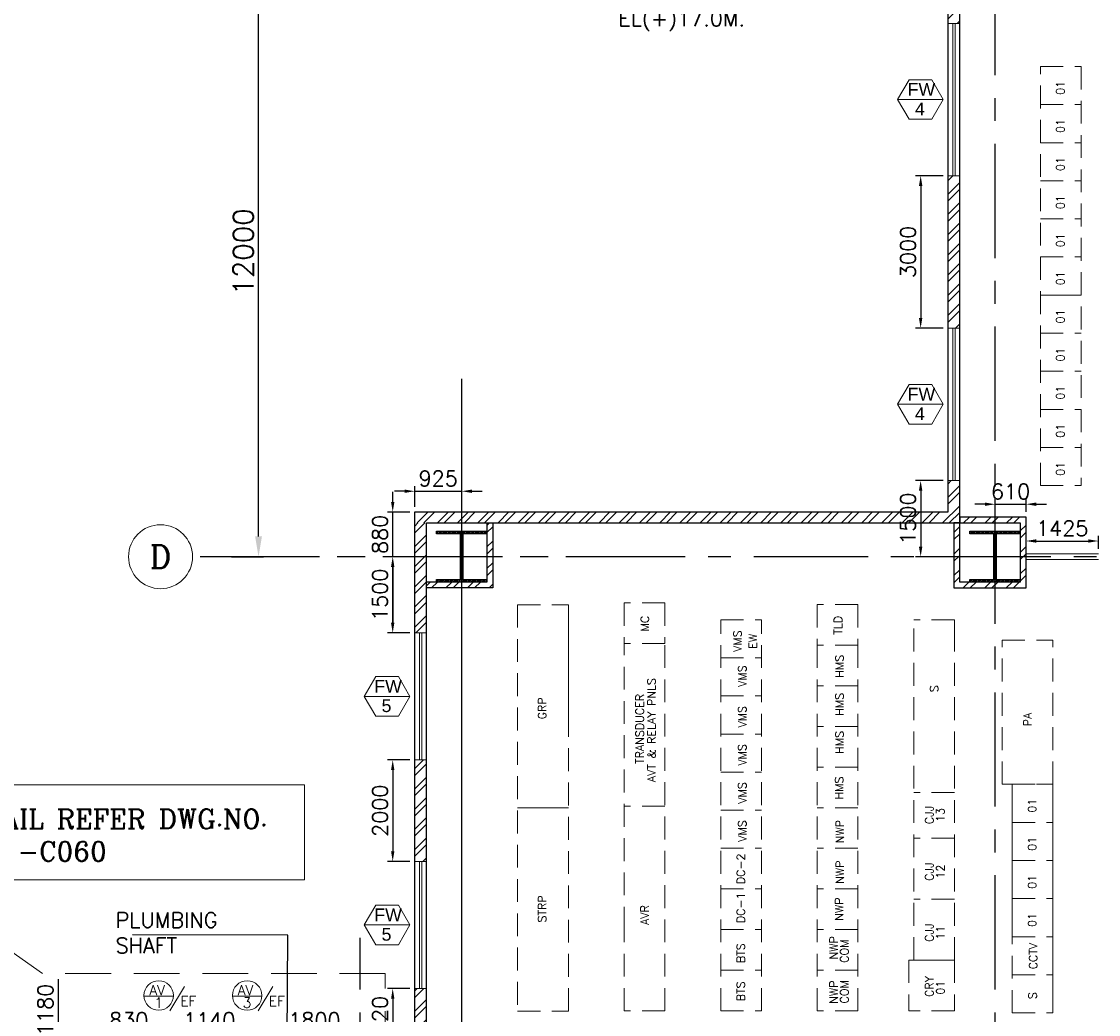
# Model space of a CAD drawing. Header units: inches. Extents: x 0 to 1564127, y -23460 to 23144100.
# Tile 120 of 215: x 519047 to 540249, y 139714 to 159261. Entities that reach past the tile are written whole.
import ezdxf
from ezdxf.enums import TextEntityAlignment as Align

# ---------------------------------------------------------------- set-up
doc = ezdxf.new("R2010")
doc.units = ezdxf.units.IN
doc.header["$LTSCALE"] = 1800
doc.header["$MEASUREMENT"] = 0
for name, pattern in [('CENTER', [2, 1.25, -0.25, 0.25, -0.25]), ('DASHED', [0.75, 0.5, -0.25]), ('HIDDEN', [0.375, 0.25, -0.125])]:
    doc.linetypes.add(name, pattern=pattern)
doc.layers.get('0').update_dxf_attribs({"color": 253, "lineweight": 9})
for name, color, linetype, lineweight in [('0a', 7, 'Continuous', 9), ('2CON', 1, 'Continuous', 13), ('A-DOOR', 31, 'Continuous', 9), ('A-DOOR TAG', 3, 'Continuous', 15), ('A-WIN TAG', 3, 'Continuous', 13), ('A-WIN TAG TEXT', 3, 'Continuous', 13), ('CL', 8, 'CENTER', 15), ('dimension line', 4, 'Continuous', 13), ('LAYOUT', 8, 'Continuous', 9), ('PARTITION WALL', 4, 'Continuous', 9), ('PNL', 8, 'HIDDEN', 9), ('WALL HATCH', 251, 'Continuous', 13), ('WINDOW', 3, 'Continuous', 13)]:
    doc.layers.add(name, color=color, linetype=linetype, lineweight=lineweight)
for name, color, linetype in [('1', 7, 'Continuous'), ('CEN', 2, 'CENTER'), ('COL', 1, 'Continuous'), ('DIM', 4, 'Continuous'), ('GRID', 251, 'CENTER'), ('PNLT', 8, 'Continuous'), ('TEXT', 3, 'Continuous'), ('WALL', 6, 'Continuous')]:
    doc.layers.add(name, color=color, linetype=linetype)
doc.styles.add('COMPLEX', font='complex')
doc.styles.add('ROAMNS', font='ROMANS.shx')
doc.styles.add('ROMANC', font='ROMANC.SHX')
doc.styles.add('ROMANS', font='romans.shx')
doc.styles.get("Standard").update_dxf_attribs({"font": 'arial.ttf'})
doc.dimstyles.new('DIM INT 1', dxfattribs={"dimtxt": 300, "dimasz": 200, "dimexe": 100, "dimexo": 100, "dimgap": 100, "dimtad": 1, "dimdec": 0, "dimzin": 13, "dimdsep": 46, "dimlunit": 5, "dimtxsty": 'ROAMNS', "dimblk1": 'CLOSEDBLANK', "dimcen": 0.09, "dimclrd": 9, "dimclre": 9, "dimclrt": 4, "dimadec": 0, "dimazin": 0, "dimtfac": 1, "dimtdec": 0, "dimtix": 1, "dimtmove": 2, "dimatfit": 3, "dimfxl": 1, "dimtolj": 1, "dimtzin": 13, "dimarcsym": 0})
doc.dimstyles.new('DIM100 x2', dxfattribs={"dimscale": 0, "dimtxt": 400, "dimasz": 400, "dimexe": 100, "dimexo": 100, "dimgap": 100, "dimtad": 1, "dimdec": 0, "dimzin": 13, "dimdsep": 46, "dimtxsty": 'ROMANS', "dimblk2": 'OBLIQUE', "dimcen": 100, "dimdle": 100, "dimclrd": 9, "dimclre": 9, "dimclrt": 4, "dimadec": 0, "dimazin": 0, "dimtfac": 1.1, "dimtdec": 0, "dimtix": 1, "dimtmove": 2, "dimatfit": 3, "dimfxl": 1, "dimtolj": 1, "dimtzin": 13, "dimarcsym": 0})

# ---------------------------------------------------------------- blocks, each defined once
blk = doc.blocks.new('*D178')
at = {"layer": 'Defpoints', "color": 0, "transparency": 16777216}
for p in [(523083, 160725), (523713, 160725), (523083, 148725)]:
    blk.add_point(p, dxfattribs=at)
at = {"layer": 'dimension line', "color": 9, "lineweight": -2, "transparency": 16777216}
for p, q in [((523183, 160725), (523813, 160725)), ((523713, 149125), (523713, 160325)), ((523183, 148725), (523813, 148725))]:
    blk.add_line(p, q, dxfattribs=at)
at = {"layer": 'dimension line', "color": 9, "transparency": 16777216}
for points in [[(523646, 160325), (523780, 160325), (523713, 160725)], [(523646, 149125), (523780, 149125), (523713, 148725)]]:
    blk.add_solid(points, dxfattribs=at)
at = {"layer": 'dimension line', "color": 4, "transparency": 16777216, "insert": (523413, 154725), "char_height": 400, "attachment_point": 5, "rotation": 90, "style": 'ROMANS'}
blk.add_mtext('\\A1;12000', dxfattribs=at)
blk = doc.blocks.new('_Oblique')
at = {"color": 0, "linetype": 'ByBlock', "lineweight": -2}
blk.add_line((-0.5, -0.5), (0.5, 0.5), dxfattribs=at)
blk = doc.blocks.new('D E F G-ROW COLUMN UNIT2')
at = {"layer": 'COL'}
h = blk.add_hatch(dxfattribs=at)
h.set_pattern_fill('ANSI31', color=256, scale=200, angle=180, style=0)
h.set_pattern_definition([(225, (-557328.912, -127499.994), (17.6776695, -17.6776695), [])])
h.paths.add_polyline_path([(495, 500), (0, 500), (0, 446), (22, 450), (495, 450)])
h.paths.add_polyline_path([(0, 500), (-495, 500), (-495, 450), (0, 450)])
h.paths.add_polyline_path([(0, 450), (-22, 450), (-22, 0), (0, 0)])
h.paths.add_polyline_path([(22, 450), (0, 450), (0, 0), (22, 0)])
h.paths.add_polyline_path([(0, 0), (-22, 0), (-22, -450), (0, -450)])
h.paths.add_polyline_path([(22, 0), (0, 0), (0, -450), (22, -450)])
h.paths.add_polyline_path([(0, -450), (0, -500), (-495, -500), (-495, -450)])
h.paths.add_polyline_path([(495, -450), (0, -450), (0, -500), (495, -500)])
at = {"layer": 'CEN'}
for p, q in [((0, -500), (0, 500)), ((192, 0), (-192, 0))]:
    blk.add_line(p, q, dxfattribs=at)
at = {"layer": 'COL'}
for points in [[(-495, 500), (495, 500), (495, 450), (-495, 450)], [(-22, 450), (22, 450), (22, -450), (-22, -450)], [(-495, -450), (495, -450), (495, -500), (-495, -500)]]:
    blk.add_lwpolyline(points, close=True, dxfattribs=at)
blk = doc.blocks.new('*D1082')
at = {"layer": 'A-DOOR', "color": 9, "lineweight": -2, "transparency": 16777216}
for p, q in [((526355, 149805), (526355, 150005)), ((526689, 149605), (526255, 149605)), ((526355, 148725), (526355, 149605)), ((526689, 148725), (526255, 148725)), ((526355, 148525), (526355, 148325))]:
    blk.add_line(p, q, dxfattribs=at)
at = {"layer": 'A-DOOR', "color": 9, "transparency": 16777216}
for points in [[(526322, 149805), (526388, 149805), (526355, 149605)], [(526322, 148525), (526388, 148525), (526355, 148725)]]:
    blk.add_solid(points, dxfattribs=at)
at = {"layer": 'Defpoints', "color": 0, "transparency": 16777216}
for p in [(526355, 149605), (526789, 149605), (526789, 148725)]:
    blk.add_point(p, dxfattribs=at)
at = {"layer": 'A-DOOR', "color": 4, "transparency": 16777216, "insert": (526105, 149165), "char_height": 300, "attachment_point": 5, "rotation": 90, "style": 'ROAMNS'}
blk.add_mtext('\\A1;880', dxfattribs=at)
blk = doc.blocks.new('_ClosedBlank')
at = {"color": 0, "linetype": 'ByBlock', "lineweight": -2}
for p, q in [((-1, 0.17), (0, 0)), ((-1, 0.17), (-1, -0.17)), ((0, 0), (-1, -0.17))]:
    blk.add_line(p, q, dxfattribs=at)
blk = doc.blocks.new('*D1085')
at = {"layer": 'A-DOOR', "color": 9, "lineweight": -2, "transparency": 16777216}
for p, q in [((526789, 149705), (526789, 150114)), ((527714, 150000), (527714, 150114)), ((526589, 150014), (526389, 150014)), ((526789, 150014), (527714, 150014)), ((527914, 150014), (528114, 150014))]:
    blk.add_line(p, q, dxfattribs=at)
at = {"layer": 'A-DOOR', "color": 9, "transparency": 16777216}
for points in [[(526589, 150047), (526589, 149981), (526789, 150014)], [(527914, 150047), (527914, 149981), (527714, 150014)]]:
    blk.add_solid(points, dxfattribs=at)
at = {"layer": 'Defpoints', "color": 0, "transparency": 16777216}
for p in [(527714, 150014), (527714, 149900), (526789, 149605)]:
    blk.add_point(p, dxfattribs=at)
at = {"layer": 'A-DOOR', "color": 4, "transparency": 16777216, "insert": (527251, 150264), "char_height": 300, "attachment_point": 5, "style": 'ROAMNS'}
blk.add_mtext('\\A1;925', dxfattribs=at)
blk = doc.blocks.new('CCR 412')
at = {"layer": 'LAYOUT'}
for p, q in [((10838, 6519), (10838, 3519)), ((11638, 6519), (11638, 3519)), ((2100, 6054), (1100, 6054)), ((1100, 6054), (1100, 6054)), ((11638, 3519), (11638, 2019))]:
    blk.add_line(p, q, dxfattribs=at)
at = {"layer": 'PNL'}
for p, q in [((11393, 12400), (11393, 20650)), ((11393, 20650), (12193, 20650)), ((12193, 20650), (12193, 12400)), ((11393, 19900), (12193, 19900)), ((11393, 19150), (12193, 19150)), ((11393, 18400), (12193, 18400)), ((11393, 17650), (12193, 17650)), ((11393, 16900), (12193, 16900)), ((11393, 16150), (12193, 16150)), ((12193, 16150), (11593, 16150)), ((11393, 15400), (12193, 15400)), ((11393, 14650), (12193, 14650)), ((11393, 13900), (12193, 13900)), ((11393, 13150), (12193, 13150)), ((11393, 12400), (12193, 12400)), ((1100, 10054), (1100, 2054)), ((1100, 10054), (2100, 10054)), ((2100, 7904), (2100, 10054)), ((2100, 2054), (2100, 10054)), ((4000, 10090), (3200, 10090)), ((3200, 10090), (3200, 9290)), ((4000, 10090), (4000, 9290)), ((7800, 10059), (7000, 10059)), ((7000, 10059), (7000, 9259)), ((7800, 10059), (7800, 9259)), ((5100, 2059), (5100, 9759)), ((5100, 9759), (5900, 9759)), ((5900, 2059), (5900, 9759)), ((9700, 9759), (8900, 9759)), ((8900, 3059), (8900, 9759)), ((9700, 9759), (9700, 9109)), ((9700, 3059), (9700, 9759)), ((10638, 9359), (11638, 9359)), ((10638, 6519), (10638, 9359)), ((11638, 6519), (11638, 9359)), ((3200, 3659), (3200, 9290)), ((4000, 9290), (3200, 9290)), ((4000, 9290), (3200, 9290)), ((4000, 2059), (4000, 9290)), ((7800, 9259), (7000, 9259)), ((7000, 9259), (7000, 6909)), ((7800, 9259), (7800, 6909)), ((5100, 9009), (5900, 9009)), ((7800, 8459), (7000, 8459)), ((5100, 8259), (5900, 8259)), ((7800, 7659), (7000, 7659)), ((5100, 7509), (5900, 7509)), ((7000, 2059), (7000, 6909)), ((7800, 6859), (7000, 6859)), ((7800, 2059), (7800, 6909)), ((5100, 6759), (5900, 6759)), ((10638, 6519), (11638, 6519)), ((10838, 6519), (11638, 6519)), ((9700, 6359), (8900, 6359)), ((4000, 6090), (3200, 6090)), ((5100, 6009), (5900, 6009)), ((7800, 6059), (7000, 6059)), ((10838, 5769), (11638, 5769)), ((9700, 5459), (8900, 5459)), ((5100, 5259), (5900, 5259)), ((7800, 5259), (7000, 5259)), ((10838, 5019), (11638, 5019)), ((5100, 4459), (5900, 4459)), ((7800, 4459), (7000, 4459)), ((9700, 4259), (8900, 4259)), ((10838, 4269), (11638, 4269)), ((3200, 2059), (3200, 3659)), ((5100, 3659), (5900, 3659)), ((7800, 3659), (7000, 3659)), ((10838, 2019), (10838, 3519)), ((10838, 3519), (11638, 3519)), ((10838, 3519), (11638, 3519)), ((8800, 3059), (8800, 2059)), ((9700, 3059), (8800, 3059)), ((9700, 3059), (8900, 3059)), ((8900, 3059), (9700, 3059)), ((9700, 3059), (8900, 3059)), ((9700, 3059), (9700, 2059)), ((5100, 2859), (5900, 2859)), ((7800, 2859), (7000, 2859)), ((10838, 2769), (11638, 2769)), ((1100, 2054), (2100, 2054)), ((4000, 2059), (3200, 2059)), ((5100, 2059), (5900, 2059)), ((7800, 2059), (7000, 2059)), ((9700, 2059), (8800, 2059)), ((10838, 2019), (11638, 2019))]:
    blk.add_line(p, q, dxfattribs=at)
at = {"layer": 'PNL', "style": 'ROMANS'}
for p in [(11865, 20092), (11865, 19342), (11865, 18592), (11865, 17842), (11865, 17092), (11865, 16342), (11865, 15592), (11865, 14842), (11865, 14092), (11865, 13342), (11865, 12592), (11310, 5961), (11310, 5211), (11310, 4461), (11310, 3711)]:
    blk.add_text('01', height=160, rotation=90, dxfattribs=at).set_placement(p)
at = {"layer": 'PNLT', "style": 'ROMANS'}
for s, p in [('MC', (3686, 9529)), ('S', (9382, 8332)), ('PA', (11220, 7661)), ('CJJ', (9286, 5733)), ('13', (9503, 5779)), ('NWP', (7523, 5358)), ('NWP', (7523, 4558)), ('CJJ', (9286, 4618)), ('12', (9503, 4664)), ('NWP', (7511, 3833)), ('CJJ', (9286, 3418)), ('11', (9503, 3464)), ('NWP', (7403, 3069)), ('COM', (7613, 3005)), ('CCTV', (11329, 2876)), ('NWP', (7403, 2197)), ('COM', (7613, 2205)), ('CRY', (9286, 2333)), ('01', (9503, 2379)), ('S', (11320, 2289))]:
    blk.add_text(s, height=160, rotation=90, dxfattribs=at).set_placement(p)
at = {"layer": 'PNLT', "char_height": 160, "rotation": 90, "style": 'ROMANS'}
for s, insert, width, attachment_point in [('TLD', (7488, 9464), 511.88, 7), ('VMS', (5349, 9124), 511.88, 1), ('EW', (5651, 9188), 511.88, 1), ('HMS', (7358, 8617), 511.88, 1), ('VMS', (5444, 8436), 511.88, 1), ('TRANSDUCER', (3584, 6920), 511.88, 7), ('AVT & RELAY PNLS', (3817, 6560), 2665.9, 7), ('HMS', (7358, 7867), 511.88, 1), ('\\pt320;GRP ', (1502, 7799), 511.88, 1), ('VMS', (5444, 7636), 511.88, 1), ('HMS', (7358, 7117), 511.88, 1), ('VMS', (5444, 6886), 511.88, 1), ('HMS', (7350, 6219), 511.88, 1), ('VMS', (5444, 6136), 511.88, 1), ('VMS', (5444, 5386), 511.88, 1), ('DC-2', (5413, 4552), 511.88, 1), ('\\pt320;STRP ', (1502, 3799), 511.88, 1), ('DC-1', (5413, 3786), 511.88, 1), ('AVR', (3682, 3750), 511.88, 7), ('BTS', (5413, 2998), 511.88, 1), ('BTS', (5413, 2248), 511.88, 1)]:
    blk.add_mtext(s, dxfattribs=dict(at, insert=insert, width=width, attachment_point=attachment_point))
blk = doc.blocks.new('*D1129')
at = {"layer": 'A-DOOR', "color": 9, "lineweight": -2, "transparency": 16777216}
for p, q in [((537189, 156225), (536649, 156225)), ((536749, 156025), (536749, 153425)), ((537189, 153225), (536649, 153225))]:
    blk.add_line(p, q, dxfattribs=at)
at = {"layer": 'A-DOOR', "color": 9, "transparency": 16777216}
for points in [[(536715, 156025), (536782, 156025), (536749, 156225)], [(536715, 153425), (536782, 153425), (536749, 153225)]]:
    blk.add_solid(points, dxfattribs=at)
at = {"layer": 'Defpoints', "color": 0, "transparency": 16777216}
for p in [(537289, 156225), (536749, 153225), (537289, 153225)]:
    blk.add_point(p, dxfattribs=at)
at = {"layer": 'A-DOOR', "color": 4, "transparency": 16777216, "insert": (536499, 154725), "char_height": 300, "attachment_point": 5, "rotation": 90, "style": 'ROAMNS'}
blk.add_mtext('\\A1;3000', dxfattribs=at)
blk = doc.blocks.new('*D1130')
at = {"layer": 'A-DOOR', "color": 9, "lineweight": -2, "transparency": 16777216}
for p, q in [((537189, 150225), (536649, 150225)), ((536749, 150025), (536749, 148925)), ((537367, 148725), (536649, 148725))]:
    blk.add_line(p, q, dxfattribs=at)
at = {"layer": 'A-DOOR', "color": 9, "transparency": 16777216}
for points in [[(536715, 150025), (536782, 150025), (536749, 150225)], [(536715, 148925), (536782, 148925), (536749, 148725)]]:
    blk.add_solid(points, dxfattribs=at)
at = {"layer": 'Defpoints', "color": 0, "transparency": 16777216}
for p in [(537289, 150225), (536749, 148725), (537467, 148725)]:
    blk.add_point(p, dxfattribs=at)
at = {"layer": 'A-DOOR', "color": 4, "transparency": 16777216, "insert": (536499, 149475), "char_height": 300, "attachment_point": 5, "rotation": 90, "style": 'ROAMNS'}
blk.add_mtext('\\A1;1500', dxfattribs=at)
blk = doc.blocks.new('*D1131')
at = {"layer": 'A-DOOR', "color": 9, "lineweight": -2, "transparency": 16777216}
for p, q in [((526355, 149805), (526355, 150005)), ((526689, 149605), (526255, 149605)), ((526355, 148725), (526355, 149605)), ((526689, 148725), (526255, 148725)), ((526355, 148525), (526355, 148325))]:
    blk.add_line(p, q, dxfattribs=at)
at = {"layer": 'A-DOOR', "color": 9, "transparency": 16777216}
for points in [[(526322, 149805), (526388, 149805), (526355, 149605)], [(526322, 148525), (526388, 148525), (526355, 148725)]]:
    blk.add_solid(points, dxfattribs=at)
at = {"layer": 'Defpoints', "color": 0, "transparency": 16777216}
for p in [(526355, 149605), (526789, 149605), (526789, 148725)]:
    blk.add_point(p, dxfattribs=at)
at = {"layer": 'A-DOOR', "color": 4, "transparency": 16777216, "insert": (526105, 149165), "char_height": 300, "attachment_point": 5, "rotation": 90, "style": 'ROAMNS'}
blk.add_mtext('\\A1;880', dxfattribs=at)
blk = doc.blocks.new('*D1132')
at = {"layer": 'A-DOOR', "color": 9, "lineweight": -2, "transparency": 16777216}
for p, q in [((526689, 148725), (526255, 148725)), ((526355, 147425), (526355, 148525)), ((526689, 147225), (526255, 147225))]:
    blk.add_line(p, q, dxfattribs=at)
at = {"layer": 'A-DOOR', "color": 9, "transparency": 16777216}
for points in [[(526322, 148525), (526388, 148525), (526355, 148725)], [(526322, 147425), (526388, 147425), (526355, 147225)]]:
    blk.add_solid(points, dxfattribs=at)
at = {"layer": 'Defpoints', "color": 0, "transparency": 16777216}
for p in [(526355, 148725), (526789, 148725), (526789, 147225)]:
    blk.add_point(p, dxfattribs=at)
at = {"layer": 'A-DOOR', "color": 4, "transparency": 16777216, "insert": (526105, 147975), "char_height": 300, "attachment_point": 5, "rotation": 90, "style": 'ROAMNS'}
blk.add_mtext('\\A1;1500', dxfattribs=at)
blk = doc.blocks.new('*D1133')
at = {"layer": 'A-DOOR', "color": 9, "lineweight": -2, "transparency": 16777216}
for p, q in [((526689, 148725), (526255, 148725)), ((526355, 148525), (526355, 147425)), ((526689, 147225), (526255, 147225))]:
    blk.add_line(p, q, dxfattribs=at)
at = {"layer": 'A-DOOR', "color": 9, "transparency": 16777216}
for points in [[(526322, 148525), (526388, 148525), (526355, 148725)], [(526322, 147425), (526388, 147425), (526355, 147225)]]:
    blk.add_solid(points, dxfattribs=at)
at = {"layer": 'Defpoints', "color": 0, "transparency": 16777216}
for p in [(526789, 148725), (526355, 147225), (526789, 147225)]:
    blk.add_point(p, dxfattribs=at)
at = {"layer": 'A-DOOR', "color": 4, "transparency": 16777216, "insert": (526105, 147975), "char_height": 300, "attachment_point": 5, "rotation": 90, "style": 'ROAMNS'}
blk.add_mtext('\\A1;1500', dxfattribs=at)
blk = doc.blocks.new('*D1134')
at = {"layer": 'A-DOOR', "color": 9, "lineweight": -2, "transparency": 16777216}
for p, q in [((526689, 144725), (526255, 144725)), ((526355, 144525), (526355, 142925)), ((526689, 142725), (526255, 142725))]:
    blk.add_line(p, q, dxfattribs=at)
at = {"layer": 'A-DOOR', "color": 9, "transparency": 16777216}
for points in [[(526322, 144525), (526388, 144525), (526355, 144725)], [(526322, 142925), (526388, 142925), (526355, 142725)]]:
    blk.add_solid(points, dxfattribs=at)
at = {"layer": 'Defpoints', "color": 0, "transparency": 16777216}
for p in [(526789, 144725), (526355, 142725), (526789, 142725)]:
    blk.add_point(p, dxfattribs=at)
at = {"layer": 'A-DOOR', "color": 4, "transparency": 16777216, "insert": (526105, 143725), "char_height": 300, "attachment_point": 5, "rotation": 90, "style": 'ROAMNS'}
blk.add_mtext('\\A1;2000', dxfattribs=at)
blk = doc.blocks.new('*D1135')
at = {"layer": 'A-DOOR', "color": 9, "lineweight": -2, "transparency": 16777216}
for p, q in [((526689, 140225), (526255, 140225)), ((526355, 140025), (526355, 139105)), ((526689, 138905), (526255, 138905))]:
    blk.add_line(p, q, dxfattribs=at)
at = {"layer": 'A-DOOR', "color": 9, "transparency": 16777216}
for points in [[(526322, 140025), (526388, 140025), (526355, 140225)], [(526322, 139105), (526388, 139105), (526355, 138905)]]:
    blk.add_solid(points, dxfattribs=at)
at = {"layer": 'Defpoints', "color": 0, "transparency": 16777216}
for p in [(526789, 140225), (526355, 138905), (526789, 138905)]:
    blk.add_point(p, dxfattribs=at)
at = {"layer": 'A-DOOR', "color": 4, "transparency": 16777216, "insert": (526105, 139565), "char_height": 300, "attachment_point": 5, "rotation": 90, "style": 'ROAMNS'}
blk.add_mtext('\\A1;1320', dxfattribs=at)
blk = doc.blocks.new('*D1141')
at = {"layer": 'A-DOOR', "color": 9, "lineweight": -2, "transparency": 16777216}
for p, q in [((526789, 149705), (526789, 150114)), ((527714, 150000), (527714, 150114)), ((526589, 150014), (526389, 150014)), ((526789, 150014), (527714, 150014)), ((527914, 150014), (528114, 150014))]:
    blk.add_line(p, q, dxfattribs=at)
at = {"layer": 'A-DOOR', "color": 9, "transparency": 16777216}
for points in [[(526589, 150047), (526589, 149981), (526789, 150014)], [(527914, 150047), (527914, 149981), (527714, 150014)]]:
    blk.add_solid(points, dxfattribs=at)
at = {"layer": 'Defpoints', "color": 0, "transparency": 16777216}
for p in [(527714, 150014), (527714, 149900), (526789, 149605)]:
    blk.add_point(p, dxfattribs=at)
at = {"layer": 'A-DOOR', "color": 4, "transparency": 16777216, "insert": (527251, 150264), "char_height": 300, "attachment_point": 5, "style": 'ROAMNS'}
blk.add_mtext('\\A1;925', dxfattribs=at)
blk = doc.blocks.new('*D1214')
at = {"layer": 'A-DOOR', "color": 9, "lineweight": -2, "transparency": 16777216}
for p, q in [((538014, 149758), (537814, 149758)), ((538214, 149606), (538214, 149858)), ((538214, 149758), (538824, 149758)), ((538824, 149606), (538824, 149858)), ((539024, 149758), (539224, 149758))]:
    blk.add_line(p, q, dxfattribs=at)
at = {"layer": 'A-DOOR', "color": 9, "transparency": 16777216}
for points in [[(538014, 149792), (538014, 149725), (538214, 149758)], [(539024, 149792), (539024, 149725), (538824, 149758)]]:
    blk.add_solid(points, dxfattribs=at)
at = {"layer": 'Defpoints', "color": 0, "transparency": 16777216}
for p in [(538824, 149758), (538214, 149506), (538824, 149506)]:
    blk.add_point(p, dxfattribs=at)
at = {"layer": 'A-DOOR', "color": 4, "transparency": 16777216, "insert": (538519, 150008), "char_height": 300, "attachment_point": 5, "style": 'ROAMNS'}
blk.add_mtext('\\A1;610', dxfattribs=at)
blk = doc.blocks.new('*D1215')
at = {"layer": 'A-DOOR', "color": 9, "lineweight": -2, "transparency": 16777216}
for p, q in [((538824, 148883), (538824, 149134)), ((540248, 148883), (540248, 149134)), ((539024, 149034), (540048, 149034))]:
    blk.add_line(p, q, dxfattribs=at)
at = {"layer": 'A-DOOR', "color": 9, "transparency": 16777216}
for points in [[(539024, 149068), (539024, 149001), (538824, 149034)], [(540048, 149068), (540048, 149001), (540248, 149034)]]:
    blk.add_solid(points, dxfattribs=at)
at = {"layer": 'Defpoints', "color": 0, "transparency": 16777216}
for p in [(540248, 149034), (538824, 148783), (540248, 148783)]:
    blk.add_point(p, dxfattribs=at)
at = {"layer": 'A-DOOR', "color": 4, "transparency": 16777216, "insert": (539536, 149284), "char_height": 300, "attachment_point": 5, "style": 'ROAMNS'}
blk.add_mtext('\\A1;1425', dxfattribs=at)
blk = doc.blocks.new('GRD')
at = {"layer": 'CL', "linetype": 'Continuous'}
blk.add_circle((0, 419.99985), 419.99985, dxfattribs=at)
at = {"layer": 'CL', "color": 4, "style": 'COMPLEX'}
blk.add_attdef('GRD', text='', height=300, dxfattribs=at).set_placement((0, 419.99985), align=Align.MIDDLE)
blk = doc.blocks.new('*D1604')
at = {"layer": 'Defpoints', "color": 0, "transparency": 16777216}
for p in [(519767, 138905), (520744, 138905), (520744, 137725)]:
    blk.add_point(p, dxfattribs=at)
at = {"layer": 'DIM', "color": 9, "lineweight": -2, "transparency": 16777216}
for p, q in [((519767, 140411), (519767, 138905)), ((520644, 138905), (519667, 138905)), ((519767, 137925), (519767, 138705)), ((520644, 137725), (519667, 137725))]:
    blk.add_line(p, q, dxfattribs=at)
at = {"layer": 'DIM', "color": 9, "transparency": 16777216}
for points in [[(519733, 138705), (519800, 138705), (519767, 138905)], [(519733, 137925), (519800, 137925), (519767, 137725)]]:
    blk.add_solid(points, dxfattribs=at)
at = {"layer": 'DIM', "color": 4, "transparency": 16777216, "insert": (519517, 139804), "char_height": 300, "attachment_point": 5, "rotation": 90, "style": 'ROAMNS'}
blk.add_mtext('\\A1;1180', dxfattribs=at)
blk = doc.blocks.new('*D1605')
at = {"layer": '1', "color": 9, "lineweight": -2, "transparency": 16777216}
for p, q in [((523914, 139005), (523914, 139451)), ((524114, 139351), (525514, 139351)), ((525714, 139005), (525714, 139451))]:
    blk.add_line(p, q, dxfattribs=at)
at = {"layer": '1', "color": 9, "transparency": 16777216}
for points in [[(524114, 139384), (524114, 139317), (523914, 139351)], [(525514, 139384), (525514, 139317), (525714, 139351)]]:
    blk.add_solid(points, dxfattribs=at)
at = {"layer": 'Defpoints', "color": 0, "transparency": 16777216}
for p in [(525714, 139351), (523914, 138905), (525714, 138905)]:
    blk.add_point(p, dxfattribs=at)
at = {"layer": '1', "color": 4, "transparency": 16777216, "insert": (524814, 139601), "char_height": 300, "attachment_point": 5, "style": 'ROAMNS'}
blk.add_mtext('\\A1;1800', dxfattribs=at)
blk = doc.blocks.new('*D1606')
at = {"layer": '1', "color": 9, "lineweight": -2, "transparency": 16777216}
for p, q in [((521974, 139351), (521774, 139351)), ((522174, 139005), (522174, 139451)), ((523314, 139351), (522174, 139351)), ((523314, 139005), (523314, 139451)), ((523514, 139351), (523714, 139351))]:
    blk.add_line(p, q, dxfattribs=at)
at = {"layer": '1', "color": 9, "transparency": 16777216}
for points in [[(521974, 139384), (521974, 139317), (522174, 139351)], [(523514, 139384), (523514, 139317), (523314, 139351)]]:
    blk.add_solid(points, dxfattribs=at)
at = {"layer": 'Defpoints', "color": 0, "transparency": 16777216}
for p in [(522174, 139351), (522174, 138905), (523314, 138905)]:
    blk.add_point(p, dxfattribs=at)
at = {"layer": '1', "color": 4, "transparency": 16777216, "insert": (522744, 139601), "char_height": 300, "attachment_point": 5, "style": 'ROAMNS'}
blk.add_mtext('\\A1;1140', dxfattribs=at)
blk = doc.blocks.new('*D1607')
at = {"layer": '1', "color": 9, "lineweight": -2, "transparency": 16777216}
for p, q in [((520544, 139351), (520344, 139351)), ((520744, 138775), (520744, 139451)), ((520744, 139351), (521574, 139351)), ((521574, 139005), (521574, 139451)), ((521774, 139351), (521974, 139351))]:
    blk.add_line(p, q, dxfattribs=at)
at = {"layer": '1', "color": 9, "transparency": 16777216}
for points in [[(520544, 139384), (520544, 139317), (520744, 139351)], [(521774, 139384), (521774, 139317), (521574, 139351)]]:
    blk.add_solid(points, dxfattribs=at)
at = {"layer": 'Defpoints', "color": 0, "transparency": 16777216}
for p in [(521574, 139351), (521574, 138905), (520744, 138675)]:
    blk.add_point(p, dxfattribs=at)
at = {"layer": '1', "color": 4, "transparency": 16777216, "insert": (521159, 139601), "char_height": 300, "attachment_point": 5, "style": 'ROAMNS'}
blk.add_mtext('\\A1;830', dxfattribs=at)

msp = doc.modelspace()

# ---------------------------------------------------------------- hatches: boundary and pattern name
at = {"layer": 'WALL HATCH'}
h = msp.add_hatch(dxfattribs=at)
h.set_pattern_fill('ANSI32', color=256, scale=750, style=0)
h.set_pattern_definition([(45, (0, 15), (-198.87378, 198.87378), []), (45, (132.58, 15), (-198.87378, 198.87378), [])])
h.paths.add_polyline_path([(559213.7, 181605.31), (548713.7, 181605.31), (548713.7, 181375.31), (559213.7, 181375.31)])
h.paths.add_polyline_path([(560138.7, 181605.31), (559213.7, 181605.31), (559213.7, 181375.31), (559908.7, 181375.31), (559908.7, 180740.31), (560138.7, 180740.31)])
h.paths.add_polyline_path([(538213.7, 181605.31), (537288.7, 181605.31), (537288.7, 180740.31), (537518.7, 180740.31), (537518.7, 181375.31), (538213.7, 181375.31)])
h.paths.add_polyline_path([(547963.7, 181605.31), (547963.7, 181375.31), (548713.7, 181375.31), (548713.7, 181605.31)])
h.paths.add_polyline_path([(546763.7, 181375.31), (546763.7, 181605.31), (538213.7, 181605.31), (538213.7, 181375.31)])
edge = h.paths.add_edge_path()
edge.add_line((559908.7, 167540.47), (559908.7, 160740.31))
edge.add_line((559908.7, 160740.31), (560138.7, 160740.31))
edge.add_line((560138.7, 160740.31), (560138.7, 161975.31))
edge.add_line((560138.7, 161975.31), (559908.7, 161975.31))
h.paths.add_polyline_path([(560138.7, 150225.31), (559908.7, 150225.31), (559908.7, 149375.31), (560138.7, 149375.31)])
h.paths.add_polyline_path([(559908.7, 159225.31), (560138.7, 159225.31), (560138.7, 160740.31), (559908.7, 160740.31)])
h.paths.add_polyline_path([(560138.7, 156225.31), (559908.7, 156225.31), (559908.7, 153225.31), (560138.7, 153225.31)])
h.paths.add_polyline_path([(559908.7, 169475.31), (560138.7, 169475.31), (560138.7, 170740.31), (559908.7, 170740.31)])
h.paths.add_polyline_path([(560138.7, 166975.31), (559908.7, 166975.31), (559908.7, 164475.31), (560138.7, 164475.31)])
h.paths.add_polyline_path([(560138.7, 171975.31), (559908.7, 171975.31), (559908.7, 170740.31), (560138.7, 170740.31)])
h.paths.add_polyline_path([(559908.7, 179475.31), (560138.7, 179475.31), (560138.7, 180740.31), (559908.7, 180740.31)])
h.paths.add_polyline_path([(560138.7, 176475.31), (559908.7, 176475.31), (559908.7, 174975.31), (560138.7, 174975.31)])
h.paths.add_polyline_path([(537288.7, 179475.31), (537518.7, 179475.31), (537518.7, 180740.31), (537288.7, 180740.31)])
h.paths.add_polyline_path([(537518.7, 171975.31), (537288.7, 171975.31), (537288.7, 170740.31), (537518.7, 170740.31)])
h.paths.add_polyline_path([(537288.7, 174975.31), (537518.7, 174975.31), (537518.7, 176475.31), (537288.7, 176475.31)])
h.paths.add_polyline_path([(537288.7, 169475.31), (537518.7, 169475.31), (537518.7, 170740.31), (537288.7, 170740.31)])
h.paths.add_polyline_path([(537518.7, 161975.31), (537288.7, 161975.31), (537288.7, 160740.31), (537518.7, 160740.31)])
h.paths.add_polyline_path([(537288.7, 164475.31), (537518.7, 164475.31), (537518.7, 166975.31), (537288.7, 166975.31)])
h.paths.add_polyline_path([(537288.7, 159225.31), (537518.7, 159225.31), (537518.7, 160740.31), (537288.7, 160740.31)])
h.paths.add_polyline_path([(537518.7, 150225.31), (537288.7, 150225.31), (537288.7, 149605.31), (526788.7, 149605.31), (526788.7, 149390.31), (537518.7, 149390.31)])
h.paths.add_polyline_path([(537288.7, 153225.31), (537518.7, 153225.31), (537518.7, 156225.31), (537288.7, 156225.31)])
h = msp.add_hatch(dxfattribs=at)
h.set_pattern_fill('ANSI32', color=256, scale=800, style=0)
h.paths.add_polyline_path([(537403.7, 149360.31), (537403.7, 148110.31), (538823.7, 148110.31), (538823.7, 149506.02), (537518.7, 149506.02), (537518.7, 149391.02), (538708.7, 149391.02), (538708.7, 148225.31), (537518.7, 148225.31), (537518.7, 149360.31)])
h = msp.add_hatch(dxfattribs=at)
h.set_pattern_fill('ANSI32', color=256, scale=750, style=0)
h.paths.add_polyline_path([(527018.7, 140225.31), (526788.7, 140225.31), (526788.7, 138905.31), (527018.7, 138905.31)])
h.paths.add_polyline_path([(527018.7, 144725.31), (526788.7, 144725.31), (526788.7, 142725.31), (527018.7, 142725.31)])
h.paths.add_polyline_path([(526788.7, 147225.31), (527018.7, 147225.31), (527018.7, 149390.31), (526788.7, 149390.31)])
h = msp.add_hatch(dxfattribs=at)
h.set_pattern_fill('ANSI32', color=256, scale=800, style=0)
h.paths.add_polyline_path([(528323.7, 149390.31), (528208.7, 149390.31), (528208.7, 148225.31), (527018.7, 148225.31), (527018.7, 148110.31), (528323.7, 148110.31)])

# ---------------------------------------------------------------- linework, layer by layer
at = {"layer": '0a'}
msp.add_lwpolyline([(513531.79, 144232.96), (524617.91, 144232.96), (524617.91, 142366.9), (513531.79, 142366.9)], close=True, dxfattribs=at)
at = {"layer": '0a', "linetype": 'DASHED'}
msp.add_lwpolyline([(519371.38, 138559.89), (519371.38, 130776.42), (526208.97, 130776.42), (526208.97, 140521.08), (519460.53, 140521.08), (516831.84, 142366.9)], close=True, dxfattribs=at)
at = {"layer": '2CON'}
for p, q in [((536294.44, 157725.31), (537194.44, 157725.31)), ((536294.44, 151725.31), (537194.44, 151725.31)), ((525794.44, 145975.31), (526694.44, 145975.31)), ((525794.44, 141475.31), (526694.44, 141475.31))]:
    msp.add_line(p, q, dxfattribs=at)
at = {"layer": 'A-DOOR TAG', "color": 1}
for p, q in [((522254.95, 140266.18), (521967.59, 139783.6)), ((523994.71, 140266.18), (523707.35, 139783.6)), ((522038.7, 140074.46), (521458.66, 140074.46)), ((523778.45, 140074.46), (523198.41, 140074.46))]:
    msp.add_line(p, q, dxfattribs=at)
for centre in [(521748.68, 140086.66), (523488.43, 140086.66)]:
    msp.add_circle(centre, 290.28, dxfattribs=at)
at = {"layer": 'A-WIN TAG'}
for points in [[(536969.44, 158115.02), (537194.44, 157725.31), (536969.44, 157335.6), (536519.44, 157335.6), (536294.44, 157725.31), (536519.44, 158115.02)], [(536969.44, 152115.02), (537194.44, 151725.31), (536969.44, 151335.6), (536519.44, 151335.6), (536294.44, 151725.31), (536519.44, 152115.02)], [(526469.44, 146365.02), (526694.44, 145975.31), (526469.44, 145585.6), (526019.44, 145585.6), (525794.44, 145975.31), (526019.44, 146365.02)], [(526469.44, 141865.02), (526694.44, 141475.31), (526469.44, 141085.6), (526019.44, 141085.6), (525794.44, 141475.31), (526019.44, 141865.02)]]:
    msp.add_lwpolyline(points, close=True, dxfattribs=at)
at = {"layer": 'GRID'}
for p, q in [((538213.7, 86204.51), (538213.7, 183222.97)), ((527713.7, 86204.51), (527713.7, 152225.31)), ((527713.7, 135140.31), (527713.7, 152225.31)), ((532013.7, 148725.31), (522413.7, 148725.31)), ((654513.7, 148725.31), (522413.7, 148725.31)), ((525713.7, 86204.51), (525713.7, 141225.31)), ((525713.7, 86204.51), (525713.7, 141225.31))]:
    msp.add_line(p, q, dxfattribs=at)
at = {"layer": 'PARTITION WALL'}
for p, q in [((540249.26, 148782.81), (538823.7, 148782.81)), ((540249.26, 148667.81), (538823.7, 148667.81))]:
    msp.add_line(p, q, dxfattribs=at)
at = {"layer": 'WALL'}
for p, q in [((537288.7, 149605.31), (537288.7, 181605.31)), ((537518.7, 149390.31), (537518.7, 181375.31)), ((526788.7, 138905.31), (526788.7, 149605.31)), ((526788.7, 149605.31), (537288.7, 149605.31)), ((527018.7, 138905.31), (527018.7, 149390.31)), ((527018.7, 149390.31), (537518.7, 149390.31))]:
    msp.add_line(p, q, dxfattribs=at)
msp.add_lwpolyline([(537403.7, 149390.31), (537403.7, 148110.31), (538823.7, 148110.31), (538823.7, 149506.02), (537518.7, 149506.02), (537518.7, 149391.02), (538708.7, 149391.02), (538708.7, 148225.31), (537518.7, 148225.31), (537518.7, 149390.31)], close=True, dxfattribs=at)
for points in [[(528208.7, 149390.31), (528208.7, 148225.31), (527018.7, 148225.31)], [(528323.7, 149390.31), (528323.7, 148110.31), (527018.7, 148110.31)]]:
    msp.add_lwpolyline(points, dxfattribs=at)
at = {"layer": 'WINDOW', "ltscale": 100}
for p, q in [((537380.08, 156225.31), (537380.08, 159225.31)), ((537430.08, 156225.31), (537430.08, 159225.31)), ((537380.08, 150225.31), (537380.08, 153225.31)), ((537430.08, 150225.31), (537430.08, 153225.31)), ((526880.08, 147225.31), (526880.08, 144725.31)), ((526930.08, 147225.31), (526930.08, 144725.31)), ((526880.08, 142725.31), (526880.08, 140225.31)), ((526930.08, 142725.31), (526930.08, 140225.31))]:
    msp.add_line(p, q, dxfattribs=at)
for points in [[(537288.7, 159225.31), (537518.7, 159225.31), (537518.7, 156225.31), (537288.7, 156225.31)], [(537288.7, 153225.31), (537518.7, 153225.31), (537518.7, 150225.31), (537288.7, 150225.31)], [(526788.7, 144725.31), (527018.7, 144725.31), (527018.7, 147225.31), (526788.7, 147225.31)], [(526788.7, 140225.31), (527018.7, 140225.31), (527018.7, 142725.31), (526788.7, 142725.31)]]:
    msp.add_lwpolyline(points, close=True, dxfattribs=at)

# ---------------------------------------------------------------- block references
at = {"layer": 'COL'}
for p in [(527713.7, 148725.31), (538213.7, 148725.31)]:
    msp.add_blockref('D E F G-ROW COLUMN UNIT2', p, dxfattribs=at)
at = {"layer": 'DIM', "xscale": 1.5, "yscale": 1.5, "zscale": 1.5}
msp.add_blockref('GRD', (521783.7, 148095.31), dxfattribs=at).add_auto_attribs({'GRD': 'D'})
at = {"layer": 'PARTITION WALL'}
msp.add_blockref('CCR 412', (527713.7, 137725.31), dxfattribs=at)

# ---------------------------------------------------------------- texts
at = {"layer": 'A-DOOR TAG', "linetype": 'Continuous', "style": 'ROMANS'}
for s, p in [('AV', (521562.86, 140190.45)), ('AV', (523302.61, 140190.45)), ('1', (521661.12, 139944.49)), ('EF', (522172.91, 139976.23)), ('3', (523400.88, 139944.49)), ('EF', (523912.67, 139976.23))]:
    msp.add_text(s, height=200, dxfattribs=at).set_placement(p, align=Align.MIDDLE_LEFT)
at = {"layer": 'A-WIN TAG TEXT'}
for s, p in [('FW', (536764.14, 157925.25)), ('4', (536732.85, 157539.44)), ('FW', (536764.14, 151925.25)), ('4', (536732.85, 151539.44)), ('FW', (526264.14, 146175.25)), ('5', (526232.85, 145789.44)), ('FW', (526264.14, 141675.25)), ('5', (526232.85, 141289.44))]:
    msp.add_text(s, height=250, dxfattribs=at).set_placement(p, align=Align.MIDDLE)
at = {"layer": 'TEXT', "attachment_point": 1}
for s, insert, char_height, width, style in [('1400MM X 750MM FLOOR CUTOUT AT EL(+)17.0M.', (530797.54, 160468.45), 300, 4691.1448, 'ROMANS'), ('FOR TOILET DETAIL REFER DWG.NO. PE-DG-412-611-C060', (514257.82, 143755.46), 384, 11005.0967, 'ROMANC'), ('PLUMBING SHAFT', (520900.08, 141721.62), 300, 2582.5, 'ROAMNS')]:
    msp.add_mtext(s, dxfattribs=dict(at, insert=insert, char_height=char_height, width=width, style=style))

# ---------------------------------------------------------------- dimensions: what is measured, and where the dimension line sits
at = {"layer": '1'}
for base, p1, p2, picture, middle in [((521573.95, 139350.61), (520743.95, 138675.31), (521573.95, 138905.31), '*D1607', (521158.95, 139600.61)), ((522173.95, 139350.61), (523313.7, 138905.31), (522173.95, 138905.31), '*D1606', (522743.83, 139600.61)), ((525713.7, 139350.61), (523913.7, 138905.31), (525713.7, 138905.31), '*D1605', (524813.7, 139600.61))]:
    dim = msp.add_linear_dim(base=base, p1=p1, p2=p2, dimstyle='DIM INT 1', dxfattribs=at)
    dim.commit()
    dim.dimension.update_dxf_attribs({"geometry": picture, "text_midpoint": middle})
at = {"layer": 'A-DOOR'}
for base, p1, p2, picture, middle in [((536748.6, 153225.31), (537288.7, 156225.31), (537288.7, 153225.31), '*D1129', (536498.6, 154725.31)), ((536748.6, 148725.31), (537288.7, 150225.31), (537467.35, 148725.31), '*D1130', (536498.6, 149475.31)), ((526355.12, 149605.31), (526788.7, 148725.31), (526788.7, 149605.31), '*D1082', (526105.12, 149165.31)), ((526355.12, 149605.31), (526788.7, 148725.31), (526788.7, 149605.31), '*D1131', (526105.12, 149165.31)), ((526355.12, 148725.31), (526788.7, 147225.31), (526789.06, 148725.31), '*D1132', (526105.12, 147975.31)), ((526355.12, 147225.31), (526789.06, 148725.31), (526788.7, 147225.31), '*D1133', (526105.12, 147975.31)), ((526355.12, 142725.31), (526788.7, 144725.31), (526788.7, 142725.31), '*D1134', (526105.12, 143725.31)), ((526355.12, 138905.31), (526788.7, 140225.31), (526789.06, 138905.31), '*D1135', (526105.12, 139565.31))]:
    dim = msp.add_linear_dim(base=base, p1=p1, p2=p2, angle=90, dimstyle='DIM INT 1', dxfattribs=at)
    dim.commit()
    dim.dimension.update_dxf_attribs({"geometry": picture, "text_midpoint": middle})
for base, p1, p2, picture, middle in [((527713.7, 150014.15), (526788.7, 149605.31), (527713.7, 149900.33), '*D1085', (527251.2, 150264.15)), ((527713.7, 150014.15), (526788.7, 149605.31), (527713.7, 149900.33), '*D1141', (527251.2, 150264.15)), ((538823.7, 149758.47), (538213.7, 149506.02), (538823.7, 149506.02), '*D1214', (538518.7, 150008.47)), ((540248.26, 149034.37), (538823.7, 148782.81), (540248.26, 148782.81), '*D1215', (539535.98, 149284.37))]:
    dim = msp.add_linear_dim(base=base, p1=p1, p2=p2, dimstyle='DIM INT 1', dxfattribs=at)
    dim.commit()
    dim.dimension.update_dxf_attribs({"geometry": picture, "text_midpoint": middle})
at = {"layer": 'DIM'}
dim = msp.add_linear_dim(base=(519766.78, 138905.31), p1=(520743.95, 137725.31), p2=(520743.95, 138905.31), angle=90, dimstyle='DIM INT 1', override={"dimtmove": 1}, dxfattribs=at)
dim.commit()
dim.dimension.update_dxf_attribs({"geometry": '*D1604', "text_midpoint": (519967.71, 139804.06), "dimtype": 160})
at = {"layer": 'dimension line'}
dim = msp.add_linear_dim(base=(523712.86, 160725.31), p1=(523083.22, 148725.31), p2=(523083.22, 160725.31), angle=90, dimstyle='DIM100 x2', override={"dimscale": 1}, dxfattribs=at)
dim.commit()
dim.dimension.update_dxf_attribs({"geometry": '*D178', "text_midpoint": (523412.86, 154725.31)})

# ---------------------------------------------------------------- leaders
at = {"layer": 'DIM'}
msp.add_leader([(524276.62, 138387.04), (524287.08, 141276.51), (521232.33, 141278.69)], dimstyle='DIM INT 1', override={"dimtmove": 1}, dxfattribs=at)

doc.saveas('drawing.dxf')
